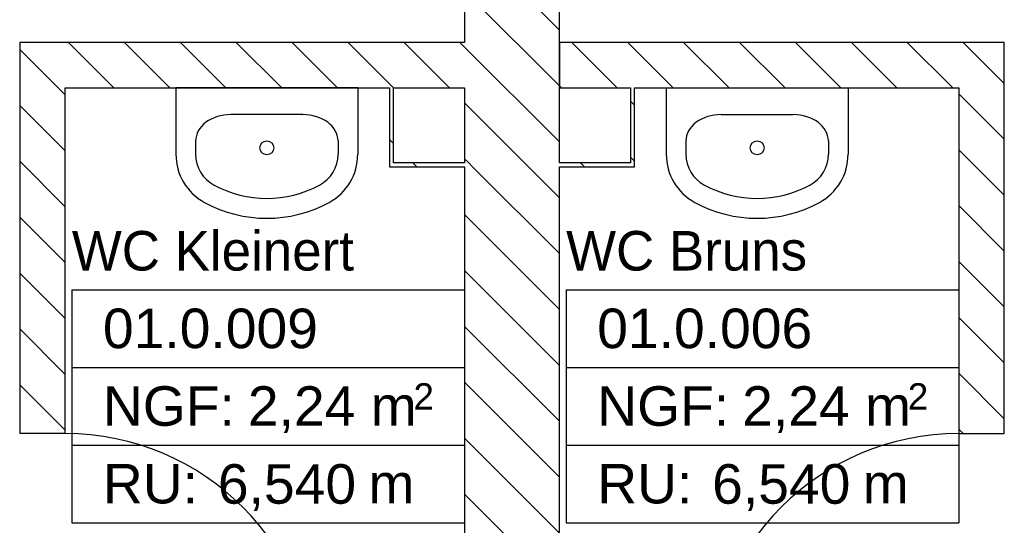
# Model space of a CAD drawing. Extents: x -73 to 183, y -4 to 85.
# Tile 37 of 98: x -27.64 to -25.15, y 34.22 to 35.5. Entities that reach past the tile are written whole.
import ezdxf

# ---------------------------------------------------------------- set-up
doc = ezdxf.new("R2010")
doc.units = 0
doc.header["$MEASUREMENT"] = 0
for name, color, linetype in [('0._EG_2_0', 7, 'Continuous'), ('0._EG_2_A_1 Sanitär', 7, 'Continuous'), ('0._EG_2_R_NT_INNENWAND', 7, 'Continuous'), ('0._EG_2_R_TR_INNENWAND', 7, 'Continuous'), ('0._EG_2_Räume', 7, 'Continuous')]:
    doc.layers.add(name, color=color, linetype=linetype)
doc.styles.add('ERSTELLTER_STIL_1', font='ARIAL.TTF')
doc.styles.add('ERSTELLTER_STIL_3', font='txt')
pattern_1 = [(135, (0, 0), (0.07071068, 0.07071068), [])]

msp = doc.modelspace()

# ---------------------------------------------------------------- hatches: boundary and pattern name
at = {"layer": '0._EG_2_R_NT_INNENWAND', "linetype": 'Continuous', "ltscale": 1000}
h = msp.add_hatch(dxfattribs=at)
h.set_pattern_fill('MW_Porenbeton_0002', color=256, style=0, pattern_type=2)
h.set_pattern_definition(pattern_1)
h.paths.add_polyline_path([(-27.6437, 35.325), (-26.5187, 35.325), (-26.5187, 35.44), (-27.6437, 35.44)], flags=0)
h = msp.add_hatch(dxfattribs=at)
h.set_pattern_fill('MW_Porenbeton_0002', color=256, style=0, pattern_type=2)
h.set_pattern_definition(pattern_1)
h.paths.add_polyline_path([(-25.1537, 35.44), (-26.2787, 35.44), (-26.2787, 35.325), (-25.1537, 35.325)], flags=0)
h = msp.add_hatch(dxfattribs=at)
h.set_pattern_fill('MW_Porenbeton_0002', color=256, style=0, pattern_type=2)
h.set_pattern_definition(pattern_1)
h.paths.add_polyline_path([(-27.5287, 35.325), (-27.6437, 35.325), (-27.6437, 34.45), (-27.5287, 34.45)], flags=0)
h = msp.add_hatch(dxfattribs=at)
h.set_pattern_fill('MW_Porenbeton_0002', color=256, style=0, pattern_type=2)
h.set_pattern_definition(pattern_1)
h.paths.add_polyline_path([(-26.6987, 35.135), (-26.6987, 35.325), (-26.7087, 35.325), (-26.7087, 35.125)], flags=0)
h = msp.add_hatch(dxfattribs=at)
h.set_pattern_fill('MW_Porenbeton_0002', color=256, style=0, pattern_type=2)
h.set_pattern_definition(pattern_1)
h.paths.add_polyline_path([(-26.0887, 35.125), (-26.0887, 35.325), (-26.0987, 35.325), (-26.0987, 35.135)], flags=0)
h = msp.add_hatch(dxfattribs=at)
h.set_pattern_fill('MW_Porenbeton_0002', color=256, style=0, pattern_type=2)
h.set_pattern_definition(pattern_1)
h.paths.add_polyline_path([(-25.2687, 34.45), (-25.1537, 34.45), (-25.1537, 35.325), (-25.2687, 35.325)], flags=0)
h = msp.add_hatch(dxfattribs=at)
h.set_pattern_fill('MW_Porenbeton_0002', color=256, style=0, pattern_type=2)
h.set_pattern_definition(pattern_1)
h.paths.add_polyline_path([(-26.2787, 35.135), (-26.6987, 35.135), (-26.7087, 35.125), (-26.2787, 35.125)], flags=0)
h = msp.add_hatch(dxfattribs=at)
h.set_pattern_fill('MW_Porenbeton_0002', color=256, style=0, pattern_type=2)
h.set_pattern_definition(pattern_1)
h.paths.add_polyline_path([(-26.2787, 35.125), (-26.0887, 35.125), (-26.0987, 35.135), (-26.2787, 35.135)], flags=0)
at = {"layer": '0._EG_2_R_TR_INNENWAND', "linetype": 'Continuous', "ltscale": 1000}
h = msp.add_hatch(dxfattribs=at)
h.set_pattern_fill('MW_Porenbeton_0002', color=256, style=0, pattern_type=2)
h.set_pattern_definition(pattern_1)
h.paths.add_polyline_path([(-26.2787, 38.205), (-26.5187, 38.205), (-26.5187, 35.135), (-26.2787, 35.135)], flags=0)
h = msp.add_hatch(dxfattribs=at)
h.set_pattern_fill('MW_Porenbeton_0002', color=256, style=0, pattern_type=2)
h.set_pattern_definition(pattern_1)
h.paths.add_polyline_path([(-26.2787, 35.125), (-26.5187, 35.125), (-26.5187, 33.065), (-26.2787, 33.065)], flags=0)

# ---------------------------------------------------------------- linework, layer by layer
at = {"layer": '0._EG_2_0', "linetype": 'Continuous', "ltscale": 1000}
for p, q in [((-27.5287, 34.45), (-27.6437, 34.45)), ((-25.2687, 34.45), (-25.1537, 34.45))]:
    msp.add_line(p, q, dxfattribs=at)
at = {"layer": '0._EG_2_A_1 Sanitär', "linetype": 'Continuous', "ltscale": 1000}
for p, q in [((-27.2487, 35.325), (-27.2487, 35.157)), ((-26.7887, 35.325), (-27.2487, 35.325)), ((-26.7887, 35.325), (-26.7887, 35.157)), ((-26.0087, 35.325), (-26.0087, 35.157)), ((-26.0087, 35.325), (-25.5487, 35.325)), ((-25.5487, 35.325), (-25.5487, 35.157)), ((-27.1098, 35.2573), (-27.1098, 35.2573)), ((-26.9276, 35.2573), (-27.1098, 35.2573)), ((-25.8698, 35.2573), (-25.6876, 35.2573)), ((-25.6876, 35.2573), (-25.6876, 35.2573)), ((-27.1987, 35.1906), (-27.1987, 35.157)), ((-26.8387, 35.1906), (-26.8387, 35.157)), ((-25.9587, 35.1906), (-25.9587, 35.157)), ((-25.5987, 35.1906), (-25.5987, 35.157))]:
    msp.add_line(p, q, dxfattribs=at)
for centre in [(-27.0187, 35.1731), (-25.7787, 35.1731)]:
    msp.add_circle(centre, 0.0175, dxfattribs=at)
for centre, radius, start, end in [((-27.1098, 35.157), 0.1389, 180, 241.5254), ((-27.1098, 35.157), 0.0889, 180, 241.5254), ((-26.9276, 35.157), 0.0889, 298.4746, 0), ((-26.9276, 35.157), 0.1389, 298.4746, 0), ((-25.8698, 35.157), 0.1389, 180, 241.5254), ((-25.8698, 35.157), 0.0889, 180, 241.5254), ((-25.6876, 35.157), 0.0889, 298.4746, 0), ((-25.6876, 35.157), 0.1389, 298.4746, 0), ((-27.0187, 35.325), 0.28, 241.5254, 298.4746), ((-25.7787, 35.325), 0.28, 241.5254, 298.4746), ((-27.0187, 35.325), 0.33, 241.5254, 298.4746), ((-25.7787, 35.325), 0.33, 241.5254, 298.4746)]:
    msp.add_arc(centre, radius, start, end, dxfattribs=at)
for centre, start_param, end_param in [((-27.1098, 35.1906), 1.570796, 3.141593), ((-26.9276, 35.1906), 0, 1.570796), ((-25.8698, 35.1906), 1.570796, 3.141593), ((-25.6876, 35.1906), 0, 1.570796)]:
    msp.add_ellipse(centre, major_axis=(0.0889, 0), ratio=0.750558, start_param=start_param, end_param=end_param, dxfattribs=at)
at = {"layer": '0._EG_2_R_NT_INNENWAND', "linetype": 'Continuous', "ltscale": 1000}
for p, q in [((-26.5187, 35.44), (-27.6437, 35.44)), ((-27.6437, 35.44), (-27.6437, 35.325)), ((-25.1537, 35.44), (-26.2787, 35.44)), ((-26.2787, 35.44), (-26.2787, 35.325)), ((-25.1537, 35.325), (-25.1537, 35.44)), ((-27.6437, 35.325), (-27.6437, 34.45)), ((-27.5287, 34.45), (-27.5287, 35.325)), ((-27.5287, 35.325), (-26.7087, 35.325)), ((-26.7087, 35.325), (-26.7087, 35.125)), ((-26.6987, 35.325), (-26.5187, 35.325)), ((-26.6987, 35.135), (-26.6987, 35.325)), ((-26.2787, 35.325), (-26.0987, 35.325)), ((-26.0987, 35.325), (-26.0987, 35.135)), ((-26.0887, 35.325), (-25.2687, 35.325)), ((-26.0887, 35.125), (-26.0887, 35.325)), ((-25.2687, 35.325), (-25.2687, 34.45)), ((-25.1537, 34.45), (-25.1537, 35.325)), ((-26.5187, 35.135), (-26.6987, 35.135)), ((-26.0987, 35.135), (-26.2787, 35.135)), ((-26.7087, 35.125), (-26.5187, 35.125)), ((-26.2787, 35.125), (-26.0887, 35.125))]:
    msp.add_line(p, q, dxfattribs=at)
for centre, start, end in [((-27.5287, 33.815), 0, 90), ((-25.2687, 33.815), 90, 180)]:
    msp.add_arc(centre, 0.635, start, end, dxfattribs=at)
at = {"layer": '0._EG_2_R_TR_INNENWAND', "linetype": 'Continuous', "ltscale": 1000}
for p, q in [((-26.5187, 38.205), (-26.5187, 35.44)), ((-26.2787, 35.135), (-26.2787, 38.205)), ((-26.5187, 35.325), (-26.5187, 35.135)), ((-26.5187, 35.125), (-26.5187, 33.065)), ((-26.2787, 33.065), (-26.2787, 35.125))]:
    msp.add_line(p, q, dxfattribs=at)
at = {"layer": '0._EG_2_Räume', "linetype": 'Continuous', "ltscale": 1000}
for p, q in [((-27.5118, 34.8137), (-27.5118, 34.2244)), ((-27.5118, 34.8137), (-26.5187, 34.8137)), ((-26.5187, 34.8137), (-26.5187, 34.2244)), ((-26.2618, 34.8137), (-26.2618, 34.2244)), ((-26.2618, 34.8137), (-25.2687, 34.8137)), ((-25.2687, 34.8137), (-25.2687, 34.2244)), ((-27.5118, 34.6172), (-26.5187, 34.6172)), ((-26.2618, 34.6172), (-25.2687, 34.6172)), ((-27.5118, 34.4208), (-26.5187, 34.4208)), ((-26.2618, 34.4208), (-25.2687, 34.4208)), ((-27.5118, 34.2244), (-26.5187, 34.2244)), ((-26.2618, 34.2244), (-25.2687, 34.2244))]:
    msp.add_line(p, q, dxfattribs=at)

# ---------------------------------------------------------------- texts
at = {"layer": '0._EG_2_Räume', "linetype": 'Continuous'}
for s, insert, char_height, attachment_point, style in [('{WC Kleinert}', (-27.5118, 34.9627), 0.1, 1, 'ERSTELLTER_STIL_3'), ('{WC Bruns}', (-26.2618, 34.9627), 0.1, 1, 'ERSTELLTER_STIL_3'), ('{01.0.009 }', (-27.4332, 34.7663), 0.1, 1, 'ERSTELLTER_STIL_1'), ('{01.0.006 }', (-26.1832, 34.7663), 0.1, 1, 'ERSTELLTER_STIL_1'), ('{NGF: }', (-27.4332, 34.5698), 0.1, 1, 'ERSTELLTER_STIL_1'), ('{2,24 m}', (-27.0666, 34.5698), 0.1, 1, 'ERSTELLTER_STIL_1'), ('{2}', (-26.6478, 34.5775), 0.06667, 1, 'ERSTELLTER_STIL_1'), ('{NGF: }', (-26.1832, 34.5698), 0.1, 1, 'ERSTELLTER_STIL_1'), ('{2,24 m}', (-25.8166, 34.5698), 0.1, 1, 'ERSTELLTER_STIL_1'), ('{2}', (-25.3978, 34.5775), 0.06667, 1, 'ERSTELLTER_STIL_1'), ('{6,540}', (-27.1425, 34.254), 0.1, 7, 'ERSTELLTER_STIL_1'), ('{6,540}', (-25.8925, 34.254), 0.1, 7, 'ERSTELLTER_STIL_1'), ('{RU: }', (-27.4332, 34.3734), 0.1, 1, 'ERSTELLTER_STIL_1'), ('{RU: }', (-26.1832, 34.3734), 0.1, 1, 'ERSTELLTER_STIL_1'), ('{ m}', (-26.8005, 34.3734), 0.1, 1, 'ERSTELLTER_STIL_1'), ('{ m}', (-25.5505, 34.3734), 0.1, 1, 'ERSTELLTER_STIL_1')]:
    msp.add_mtext(s, dxfattribs=dict(at, insert=insert, char_height=char_height, attachment_point=attachment_point, style=style))

doc.saveas('drawing.dxf')
